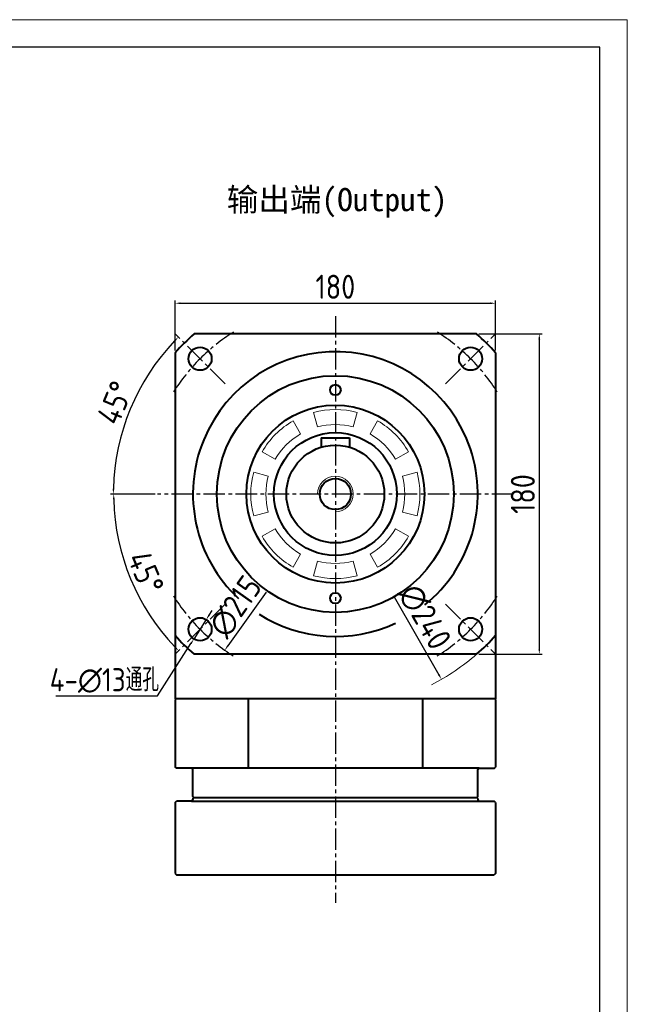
# Model space of a CAD drawing. Header units: millimetres. Extents: x 7 to 1309, y 5 to 926.
# Tile 5 of 5: x 968 to 1309, y 373 to 926. Entities that reach past the tile are written whole.
import ezdxf

# ---------------------------------------------------------------- set-up
doc = ezdxf.new("R2010")
doc.units = ezdxf.units.MM
doc.linetypes.add('点画线', pattern=[18, 12, -2, 2, -2])
doc.layers.add('6文字层', color=3, linetype='Continuous')
doc.layers.add('7中心线层', color=7, linetype='点画线')
for name, color, linetype, lineweight in [('图框_外框线', 7, 'Continuous', 18), ('标注线', 3, 'Continuous', 15), ('粗实线', 7, 'Continuous', 40), ('细实线', 211, 'Continuous', 18)]:
    doc.layers.add(name, color=color, linetype=linetype, lineweight=lineweight)
doc.styles.add('工程字', font='gbenor.shx', dxfattribs={"bigfont": 'gbcbig.shx'})
doc.dimstyles.new('ISO-25-5', dxfattribs={"dimtxt": 13.5, "dimasz": 3, "dimexe": 1.6, "dimexo": 1.3, "dimgap": 2.5, "dimtad": 1, "dimdec": 3, "dimtxsty": '工程字', "dimcen": 2.5, "dimadec": 0, "dimazin": 0, "dimtfac": 1, "dimtdec": 3, "dimtmove": 0, "dimatfit": 3, "dimfxl": 1, "dimarcsym": 0})
doc.dimstyles.new('ISO-25-6', dxfattribs={"dimtxt": 13, "dimasz": 3, "dimexe": 1.6, "dimexo": 1.3, "dimgap": 2, "dimtad": 1, "dimtih": 1, "dimtoh": 1, "dimdec": 3, "dimtxsty": '工程字', "dimcen": 2.5, "dimadec": 0, "dimazin": 0, "dimtfac": 1, "dimtdec": 3, "dimtmove": 0, "dimatfit": 3, "dimfxl": 1, "dimarcsym": 0})

# ---------------------------------------------------------------- blocks, each defined once
blk = doc.blocks.new('*D6')
at = {"layer": '6文字层', "color": 0, "lineweight": -2}
blk.add_line((1178.49, 601.43), (1203.55, 557.68), dxfattribs=at)
at = {"layer": '6文字层', "color": 0}
blk.add_solid([(1203.12, 557.43), (1203.99, 557.93), (1205.04, 555.08)], dxfattribs=at)
at = {"layer": 'Defpoints', "color": 0}
for p in [(1085.75, 763.33), (1205.04, 555.08)]:
    blk.add_point(p, dxfattribs=at)
at = {"layer": '6文字层', "color": 0, "insert": (1195.59, 590.19), "char_height": 13.5, "attachment_point": 5, "rotation": 299.8056, "style": '工程字'}
blk.add_mtext('∅240', dxfattribs=at)
blk = doc.blocks.new('*D7')
at = {"layer": '6文字层', "color": 0, "lineweight": -2}
for p, q in [((1074.5, 591.19), (1076.12, 593.72)), ((1072.89, 588.67), (1065.88, 577.71)), ((1045.5, 545.86), (1064.26, 575.19)), ((988.42, 545.86), (1045.5, 545.86))]:
    blk.add_line(p, q, dxfattribs=at)
at = {"layer": '6文字层', "color": 0}
for points in [[(1074.08, 591.46), (1074.92, 590.92), (1072.89, 588.67)], [(1064.68, 574.92), (1063.84, 575.46), (1065.88, 577.71)]]:
    blk.add_solid(points, dxfattribs=at)
at = {"layer": 'Defpoints', "color": 0}
for p in [(1072.89, 588.67), (1065.88, 577.71)]:
    blk.add_point(p, dxfattribs=at)
at = {"layer": '6文字层', "color": 0, "insert": (1015.64, 554.43), "char_height": 13, "attachment_point": 5, "style": '工程字'}
blk.add_mtext('4-∅13通孔', dxfattribs=at)
blk = doc.blocks.new('*D8')
at = {"layer": '6文字层', "color": 0, "lineweight": -2}
for p, q in [((1055.4, 739.88), (1055.4, 768)), ((1058.4, 766.4), (1232.4, 766.4)), ((1235.4, 739.88), (1235.4, 768))]:
    blk.add_line(p, q, dxfattribs=at)
at = {"layer": '6文字层', "color": 0}
for points in [[(1058.4, 766.9), (1058.4, 765.9), (1055.4, 766.4)], [(1232.4, 765.9), (1232.4, 766.9), (1235.4, 766.4)]]:
    blk.add_solid(points, dxfattribs=at)
at = {"layer": 'Defpoints', "color": 0}
for p in [(1235.4, 766.4), (1055.4, 738.58), (1235.4, 738.58)]:
    blk.add_point(p, dxfattribs=at)
at = {"layer": '6文字层', "color": 0, "insert": (1145.4, 775.65), "char_height": 13.5, "attachment_point": 5, "style": '工程字'}
blk.add_mtext('180', dxfattribs=at)
blk = doc.blocks.new('*D9')
at = {"layer": '6文字层', "color": 0, "lineweight": -2}
for p, q in [((1226.07, 749.2), (1261.58, 749.2)), ((1259.98, 746.2), (1259.98, 572.2)), ((1226.07, 569.2), (1261.58, 569.2))]:
    blk.add_line(p, q, dxfattribs=at)
at = {"layer": '6文字层', "color": 0}
for points in [[(1260.48, 746.2), (1259.48, 746.2), (1259.98, 749.2)], [(1259.48, 572.2), (1260.48, 572.2), (1259.98, 569.2)]]:
    blk.add_solid(points, dxfattribs=at)
at = {"layer": 'Defpoints', "color": 0}
for p in [(1224.77, 749.2), (1224.77, 569.2), (1259.98, 569.2)]:
    blk.add_point(p, dxfattribs=at)
at = {"layer": '6文字层', "color": 0, "insert": (1250.73, 659.2), "char_height": 13.5, "attachment_point": 5, "rotation": 90, "style": '工程字'}
blk.add_mtext('180', dxfattribs=at)
blk = doc.blocks.new('*D10')
at = {"layer": '6文字层', "color": 0, "lineweight": -2}
blk.add_line((1106.44, 604.16), (1085.03, 573.91), dxfattribs=at)
at = {"layer": '6文字层', "color": 0}
blk.add_solid([(1084.62, 574.19), (1085.44, 573.62), (1083.3, 571.46)], dxfattribs=at)
at = {"layer": 'Defpoints', "color": 0}
for p in [(1207.5, 746.95), (1083.3, 571.46)]:
    blk.add_point(p, dxfattribs=at)
at = {"layer": '6文字层', "color": 0, "insert": (1089.32, 595.98), "char_height": 13.5, "attachment_point": 5, "rotation": 54.7117, "style": '工程字'}
blk.add_mtext('∅215', dxfattribs=at)
blk = doc.blocks.new('*D38')
at = {"layer": '6文字层', "color": 0, "lineweight": -2}
blk.add_line((1044.1, 659.2), (1019.09, 659.2), dxfattribs=at)
blk.add_arc((1145.4, 659.2), 124.71, 136.3783, 178.6217, dxfattribs=at)
at = {"layer": '6文字层', "color": 0}
for points in [[(1055.48, 744.89), (1054.76, 745.59), (1057.21, 747.39)], [(1020.22, 662.21), (1021.22, 662.2), (1020.69, 659.2)]]:
    blk.add_solid(points, dxfattribs=at)
at = {"layer": 'Defpoints', "color": 0}
for p in [(1055.24, 749.36), (1083.53, 721.08), (1029.82, 706.06), (1045.4, 659.2), (1245.4, 659.2)]:
    blk.add_point(p, dxfattribs=at)
at = {"layer": '6文字层', "color": 0, "insert": (1021.63, 710.47), "char_height": 13.5, "attachment_point": 5, "rotation": 67.5, "style": '工程字'}
blk.add_mtext('45%%d', dxfattribs=at)
blk = doc.blocks.new('*D39')
at = {"layer": '6文字层', "color": 0, "lineweight": -2}
blk.add_line((1044.1, 659.2), (1019.29, 659.2), dxfattribs=at)
blk.add_arc((1145.4, 659.2), 124.51, 181.3806, 223.6194, dxfattribs=at)
at = {"layer": '6文字层', "color": 0}
for points in [[(1021.43, 656.21), (1020.43, 656.2), (1020.89, 659.2)], [(1054.9, 572.96), (1055.62, 573.66), (1057.36, 571.16)]]:
    blk.add_solid(points, dxfattribs=at)
at = {"layer": 'Defpoints', "color": 0}
for p in [(1045.4, 659.2), (1245.4, 659.2), (1024.7, 628.65), (1083.53, 597.33), (1055.24, 569.05)]:
    blk.add_point(p, dxfattribs=at)
at = {"layer": '6文字层', "color": 0, "insert": (1038.91, 615.1), "char_height": 13.5, "attachment_point": 5, "rotation": 292.5, "style": '工程字'}
blk.add_mtext('45%%d', dxfattribs=at)

msp = doc.modelspace()

# ---------------------------------------------------------------- linework, layer by layer
at = {"layer": '7中心线层', "color": 0}
for p, q in [((1145.397, 759.2039), (1145.397, 429.4707)), ((1245.397, 659.2039), (1045.397, 659.2039))]:
    msp.add_line(p, q, dxfattribs=at)
at = {"layer": '7中心线层'}
for p, q in [((1083.5251, 721.0757), (1055.2409, 749.36)), ((1207.2688, 721.0757), (1235.5531, 749.36)), ((1083.5251, 597.332), (1055.2409, 569.0477)), ((1207.2688, 597.332), (1235.5531, 569.0477))]:
    msp.add_line(p, q, dxfattribs=at)
for start, end in [(122.181668, 147.818332), (32.181668, 57.818332), (212.181668, 237.818332), (302.181668, 327.818332)]:
    msp.add_arc((1145.397, 659.2039), 107.5, start, end, dxfattribs=at)
at = {"layer": '图框_外框线', "color": 3}
msp.add_lwpolyline([(6.8917, 4.6519), (1309.4152, 4.6519), (1309.4152, 925.7221), (6.8917, 925.7221)], close=True, dxfattribs=at)
at = {"layer": '图框_外框线', "color": 3, "lineweight": 25}
msp.add_lwpolyline([(84.4228, 20.1581), (1293.909, 20.1581), (1293.909, 910.2159), (84.4228, 910.2159)], close=True, dxfattribs=at)
at = {"layer": '标注线', "color": 0}
for p, q in [((1135.303, 696.875), (1133.1031, 705.0853)), ((1155.4909, 696.875), (1157.6909, 705.0853)), ((1125.897, 692.9789), (1121.647, 700.3401)), ((1164.897, 692.9789), (1169.147, 700.3401)), ((1111.622, 678.7039), (1104.2608, 682.9539)), ((1179.172, 678.7039), (1186.5332, 682.9539)), ((1107.7259, 669.2978), (1099.5155, 671.4978)), ((1183.0681, 669.2978), (1191.2784, 671.4978)), ((1107.7259, 649.1099), (1099.5155, 646.91)), ((1183.0681, 649.1099), (1191.2784, 646.91)), ((1111.622, 639.7039), (1104.2608, 635.4539)), ((1179.172, 639.7039), (1186.5332, 635.4539)), ((1125.897, 625.4289), (1121.647, 618.0677)), ((1164.897, 625.4289), (1169.147, 618.0677)), ((1135.303, 621.5328), (1133.1031, 613.3224)), ((1155.4909, 621.5328), (1157.6909, 613.3224))]:
    msp.add_line(p, q, dxfattribs=at)
for radius, start, end in [(47.5, 75, 105), (47.5, 120, 150), (39, 75, 105), (47.5, 30, 60), (39, 120, 150), (39, 30, 60), (47.5, 165, 195), (47.5, 345, 15), (39, 165, 195), (39, 345, 15), (39, 210, 240), (39, 300, 330), (47.5, 210, 240), (47.5, 300, 330), (39, 255, 285), (47.5, 255, 285)]:
    msp.add_arc((1145.397, 659.2039), radius, start, end, dxfattribs=at)
at = {"layer": '粗实线'}
for p, q in [((1224.7695, 749.2039), (1066.0244, 749.2039)), ((1055.397, 738.5764), (1055.397, 579.8313)), ((1235.397, 738.5764), (1235.397, 579.8313)), ((1055.397, 579.8313), (1055.3969, 544.2039)), ((1235.397, 579.8313), (1235.3969, 544.2039)), ((1224.7695, 569.2039), (1066.0244, 569.2039)), ((1096.3434, 544.2039), (1055.3969, 544.2039)), ((1055.8969, 544.2039), (1055.3969, 543.7039)), ((1055.3969, 543.7039), (1055.3969, 505.7039)), ((1234.897, 544.2039), (1055.8969, 544.2039)), ((1194.4505, 544.2039), (1096.3434, 544.2039)), ((1096.3434, 544.2039), (1096.3434, 505.2039)), ((1235.3969, 544.2039), (1194.4505, 544.2039)), ((1194.4505, 544.2039), (1194.4505, 505.2039)), ((1234.897, 544.2039), (1235.397, 543.7039)), ((1235.397, 543.7039), (1235.397, 505.7039)), ((1055.8969, 505.2039), (1055.3969, 505.7039)), ((1064.597, 505.2039), (1055.8969, 505.2039)), ((1226.197, 505.2039), (1064.597, 505.2039)), ((1065.397, 489.2039), (1065.397, 504.4039)), ((1225.397, 489.2039), (1225.397, 504.4039)), ((1226.197, 505.2039), (1234.897, 505.2039)), ((1234.897, 505.2039), (1235.397, 505.7039)), ((1065.897, 488.7039), (1065.397, 489.2039)), ((1065.397, 488.2039), (1065.397, 487.5039)), ((1065.897, 488.7039), (1224.897, 488.7039)), ((1225.397, 489.2039), (1224.897, 488.7039)), ((1225.397, 488.2039), (1225.397, 487.5039)), ((1064.597, 486.7039), (1226.197, 486.7039))]:
    msp.add_line(p, q, dxfattribs=at)
at = {"layer": '粗实线', "color": 0}
for p, q in [((1137.397, 690.7039), (1137.397, 685.5145)), ((1137.397, 690.7039), (1153.397, 690.7039)), ((1153.397, 690.7039), (1153.397, 685.5145)), ((1065.397, 488.2039), (1065.897, 488.7039)), ((1065.397, 488.2039), (1065.397, 488.2039)), ((1225.397, 488.2039), (1224.897, 488.7039)), ((1225.397, 488.2039), (1225.397, 488.2039)), ((1055.397, 485.9039), (1056.197, 486.7039)), ((1055.397, 485.9039), (1055.397, 446.0039)), ((1064.597, 486.7039), (1056.197, 486.7039)), ((1226.197, 486.7039), (1234.597, 486.7039)), ((1235.397, 485.9039), (1234.597, 486.7039)), ((1235.397, 485.9039), (1235.397, 446.0039)), ((1055.397, 446.0039), (1056.197, 445.2039)), ((1056.197, 445.2039), (1234.597, 445.2039)), ((1235.397, 446.0039), (1234.597, 445.2039))]:
    msp.add_line(p, q, dxfattribs=at)
at = {"layer": '粗实线'}
for centre, radius in [((1069.383, 735.2178), 6.5), ((1221.4109, 735.2178), 6.5), ((1145.397, 659.2039), 66.5), ((1145.397, 717.7039), 3), ((1145.397, 600.7039), 3), ((1069.383, 583.1899), 6.5), ((1221.4109, 583.1899), 6.5)]:
    msp.add_circle(centre, radius, dxfattribs=at)
at = {"layer": '粗实线', "color": 0}
for radius in [50, 34.5, 27.5, 8.75]:
    msp.add_circle((1145.397, 659.2039), radius, dxfattribs=at)
at = {"layer": '粗实线'}
for centre, radius, start, end in [((1145.397, 659.2039), 120, 131.409622, 138.590378), ((1145.397, 659.2039), 120, 41.409622, 48.590378), ((1145.397, 659.2039), 120, 221.409622, 228.590378), ((1145.397, 659.2039), 120, 311.409622, 318.590378), ((1064.597, 504.4039), 0.8, 0, 90), ((1226.197, 504.4039), 0.8, 90, 180), ((1064.597, 487.5039), 0.8, 270, 0), ((1226.197, 487.5039), 0.8, 180, 270)]:
    msp.add_arc(centre, radius, start, end, dxfattribs=at)
at = {"layer": '粗实线', "color": 0}
for start, end in [(308.898445, 227.10431), (237.599491, 294.942161)]:
    msp.add_arc((1145.397, 659.2039), 80, start, end, dxfattribs=at)
at = {"layer": '细实线', "color": 0}
for radius, start, end in [(10, 270, 180), (120, 296.77966, 311.409622)]:
    msp.add_arc((1145.397, 659.2039), radius, start, end, dxfattribs=at)

# ---------------------------------------------------------------- texts
at = {"layer": '标注线', "color": 0, "insert": (1084.392, 831.1411), "char_height": 13, "width": 179.20046, "attachment_point": 1, "style": '工程字'}
msp.add_mtext('{\\fKaiTi_GB2312|b0|i0|c134|p49;输出端(Output)\\P}', dxfattribs=at)

# ---------------------------------------------------------------- dimensions: what is measured, and where the dimension line sits
at = {"layer": '6文字层', "color": 3}
dim = msp.add_linear_dim(base=(1235.397, 766.4031), p1=(1055.397, 738.5764), p2=(1235.397, 738.5764), dimstyle='ISO-25-5', override={"dimtxsty": '工程字'}, dxfattribs=at)
dim.commit()
dim.dimension.update_dxf_attribs({"geometry": '*D8', "text_midpoint": (1145.397, 775.6531)})
for p1, p2, picture, middle in [((1085.75, 763.3299), (1205.0439, 555.0778), '*D6', (1187.5662, 585.5889)), ((1207.4987, 746.9514), (1083.2952, 571.4564), '*D10', (1096.871, 590.6384))]:
    dim = msp.add_diameter_dim_2p(p1=p1, p2=p2, dimstyle='ISO-25-5', override={"dimtxsty": '工程字'}, dxfattribs=at)
    dim.commit()
    dim.dimension.update_dxf_attribs({"geometry": picture, "text_midpoint": middle, "dimtype": 163})
for base, line1, picture, middle in [((1029.8244, 706.0598), ((1083.5251, 721.0757), (1055.2409, 749.36)), '*D38', (1021.6344, 710.468)), ((1024.6978, 628.6509), ((1083.5251, 597.332), (1055.2409, 569.0477)), '*D39', (1038.9142, 615.0972))]:
    dim = msp.add_angular_dim_2l(base=base, line1=line1, line2=((1245.397, 659.2039), (1045.397, 659.2039)), dimstyle='ISO-25-5', dxfattribs=at)
    dim.commit()
    dim.dimension.update_dxf_attribs({"geometry": picture, "text_midpoint": middle})
dim = msp.add_linear_dim(base=(1259.9774, 569.2039), p1=(1224.7695, 749.2039), p2=(1224.7695, 569.2039), angle=90, dimstyle='ISO-25-5', override={"dimtxsty": '工程字'}, dxfattribs=at)
dim.commit()
dim.dimension.update_dxf_attribs({"geometry": '*D9', "text_midpoint": (1250.7274, 659.2039)})
dim = msp.add_diameter_dim_2p(p1=(1072.8859, 588.6653), p2=(1065.8801, 577.7145), text='4-<>通孔', dimstyle='ISO-25-6', dxfattribs=at)
dim.commit()
dim.dimension.update_dxf_attribs({"geometry": '*D7', "text_midpoint": (1015.6377, 545.8611), "dimtype": 163})

doc.saveas('drawing.dxf')
